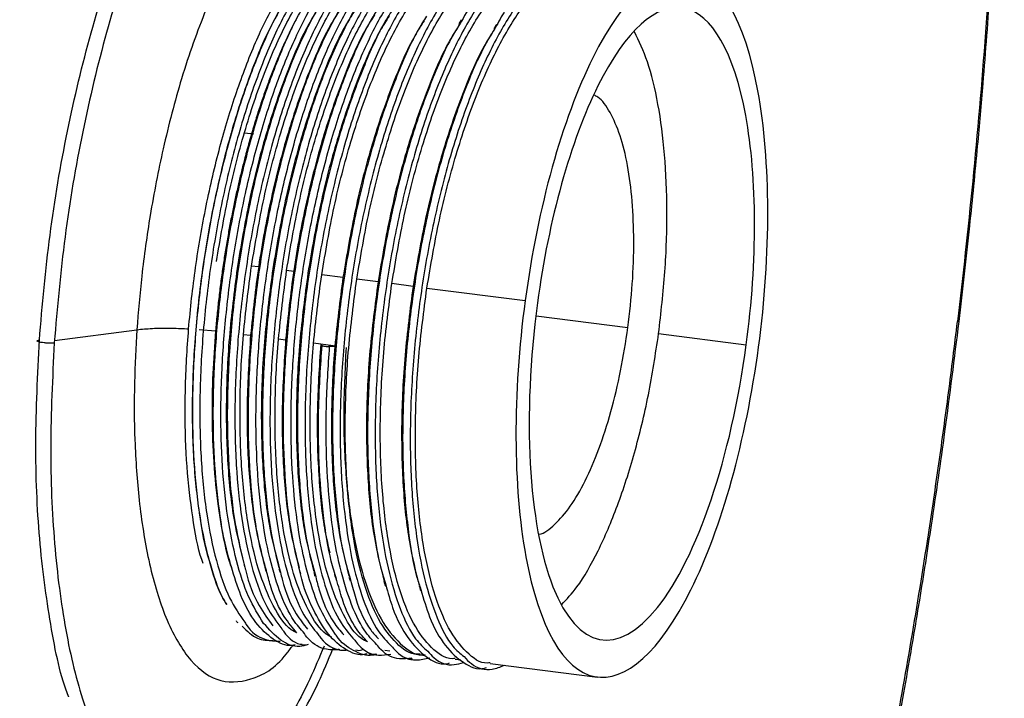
# Paper-space layout '_Dimétrica' of a CAD drawing. Header units: inches. Extents: x -0.9 to 4.41, y -5.21 to 4.06.
# Tile 5 of 7: x 2.34 to 4.41, y -1.48 to -0.05. Entities that reach past the tile are written whole.
import ezdxf

# ---------------------------------------------------------------- set-up
doc = ezdxf.new("R2010")
doc.units = ezdxf.units.IN
doc.header["$MEASUREMENT"] = 0

psp = doc.layouts.new('_Dimétrica')

# ---------------------------------------------------------------- linework, layer by layer
at = {"color": 7, "linetype": 'Continuous', "lineweight": 25}
for p, q in [((2.8323, -0.2939), (2.8124, -0.2914)), ((2.8423, -0.5727), (2.8274, -0.5708)), ((2.916, -0.582), (2.9011, -0.5801)), ((3.0195, -0.595), (2.9748, -0.5894)), ((3.0932, -0.6043), (3.0484, -0.5987)), ((3.1668, -0.6136), (3.1221, -0.6079)), ((3.1957, -0.6172), (3.4022, -0.6432)), ((3.4252, -0.6758), (3.6179, -0.7)), ((4.3131, -0.6876), (4.31, -0.6876)), ((2.4136, -0.7274), (2.5867, -0.7046)), ((2.7176, -0.7042), (2.7519, -0.7072)), ((2.8106, -0.7145), (2.8255, -0.7164)), ((3.6824, -0.7129), (3.8665, -0.7361)), ((2.8843, -0.7238), (2.8991, -0.7257)), ((2.9728, -0.735), (2.9579, -0.7331)), ((2.9755, -0.7376), (2.9728, -0.7347)), ((3.0042, -0.7392), (2.9728, -0.7347)), ((2.9891, -0.737), (3.0027, -0.7387)), ((2.9915, -0.7399), (3.0042, -0.7392)), ((2.9269, -1.365), (2.9335, -1.3654)), ((3.1076, -1.3782), (3.1181, -1.3795)), ((3.1813, -1.3875), (3.1921, -1.3889)), ((3.2549, -1.3968), (3.267, -1.3983)), ((3.3286, -1.4061), (3.5538, -1.4344))]:
    psp.add_line(p, q, dxfattribs=at)
for points, knots in [([(3.1385, 4.054), (3.1283, 4.053), (3.091, 4.0495), (3.026, 4.032), (2.9437, 4.0016), (2.8611, 3.9595), (2.7783, 3.9069), (2.6958, 3.8436), (2.6136, 3.77), (2.5319, 3.6862), (2.4508, 3.5926), (2.3707, 3.4894), (2.2914, 3.3767), (2.2132, 3.2549), (2.1363, 3.1243), (2.0607, 2.9851), (1.9867, 2.8376), (1.9144, 2.6823), (1.8439, 2.5195), (1.7754, 2.3495), (1.7091, 2.1729), (1.6451, 1.99), (1.5835, 1.8014), (1.5246, 1.6076), (1.4685, 1.4092), (1.4153, 1.2068), (1.3653, 1.0014), (1.3185, 0.794), (1.2755, 0.5867), (1.2367, 0.3839), (1.2038, 0.1962), (1.1773, 0.0319), (1.1587, -0.0904), (1.1493, -0.1585), (1.1461, -0.1814)], [0, 0, 0, 0, 0.0123, 0.045074, 0.078142, 0.111473, 0.144999, 0.178649, 0.212371, 0.246126, 0.279884, 0.313639, 0.347386, 0.381122, 0.414848, 0.448561, 0.482261, 0.515946, 0.549614, 0.583262, 0.616885, 0.650479, 0.684033, 0.717536, 0.750968, 0.7843, 0.817483, 0.85043, 0.882967, 0.914695, 0.944438, 0.969137, 0.989641, 1, 1, 1, 1]), ([(3.3035, 4.0504), (3.2938, 4.0525), (3.2418, 4.0638), (3.1437, 4.0526), (3.0103, 4.0156), (2.8756, 3.945), (2.7412, 3.8457), (2.6085, 3.7186), (2.4787, 3.5666), (2.3529, 3.3924), (2.232, 3.1989), (2.1168, 2.9892), (2.0078, 2.7665), (1.9056, 2.5336), (1.7954, 2.2558), (1.681, 1.9309), (1.5672, 1.5596), (1.4686, 1.1916), (1.3843, 0.8321), (1.3132, 0.4847), (1.2542, 0.1521), (1.2054, -0.1641), (1.1795, -0.3695), (1.167, -0.469)], [0, 0, 0, 0, 0.0119386, 0.0643253, 0.1165311, 0.1683787, 0.2196981, 0.2703298, 0.3201273, 0.3689593, 0.4167112, 0.4632857, 0.508603, 0.5526008, 0.595233, 0.6565442, 0.7146727, 0.769631, 0.8214786, 0.8703106, 0.916248, 0.9594284, 1, 1, 1, 1]), ([(1.1485, -0.4667), (1.1611, -0.3672), (1.1869, -0.1617), (1.2358, 0.1544), (1.2948, 0.4871), (1.3659, 0.8344), (1.4501, 1.1939), (1.5488, 1.5619), (1.6626, 1.9333), (1.7769, 2.2581), (1.8872, 2.5359), (1.9894, 2.7688), (2.0984, 2.9915), (2.2136, 3.2012), (2.3345, 3.3947), (2.4603, 3.5689), (2.5901, 3.721), (2.7228, 3.8478), (2.8572, 3.9479), (2.9917, 4.0158), (3.0903, 4.0504), (3.1426, 4.0524), (3.1514, 4.0527)], [0, 0, 0, 0, 0.042875, 0.088506, 0.137051, 0.188655, 0.243445, 0.301523, 0.362951, 0.427743, 0.472795, 0.51929, 0.56718, 0.616398, 0.66686, 0.718464, 0.771088, 0.824594, 0.878827, 0.933617, 0.988786, 1, 1, 1, 1]), ([(4.3134, -0.6877), (4.3211, -0.6206), (4.3353, -0.4975), (4.3516, -0.3307), (4.3633, -0.1973), (4.372, -0.0866), (4.3792, 0.0142), (4.3857, 0.1157), (4.3914, 0.2179), (4.3973, 0.3409), (4.4027, 0.4846), (4.4068, 0.651), (4.4086, 0.82), (4.408, 0.9829), (4.4045, 1.1809), (4.3954, 1.4246), (4.376, 1.7152), (4.3471, 2.0044), (4.3098, 2.2775), (4.2709, 2.4971), (4.2335, 2.6733), (4.1997, 2.814), (4.1633, 2.9467), (4.1281, 3.0601), (4.0954, 3.1559), (4.0609, 3.2483), (4.0198, 3.3478), (3.9721, 3.4503), (3.9124, 3.5629), (3.8431, 3.6739), (3.7651, 3.7761), (3.7003, 3.8454), (3.6484, 3.8925), (3.6055, 3.927), (3.5532, 3.9634), (3.4862, 4.0008), (3.4092, 4.033), (3.3534, 4.0433), (3.3266, 4.0482)], [0, 0, 0, 0, 0.028383, 0.052135, 0.070692, 0.084993, 0.099222, 0.113695, 0.128385, 0.143116, 0.166686, 0.19066, 0.215834, 0.241367, 0.263501, 0.305599, 0.354036, 0.402359, 0.449819, 0.497102, 0.524151, 0.552705, 0.582632, 0.608777, 0.628746, 0.649668, 0.676164, 0.705365, 0.734049, 0.776244, 0.81482, 0.84989, 0.867415, 0.885112, 0.906708, 0.934528, 0.968612, 1, 1, 1, 1]), ([(1.2419, -0.4773), (1.2647, -0.2868), (1.2928, -0.0845), (1.3456, 0.2354), (1.365, 0.3447), (1.4076, 0.5683), (1.4309, 0.6826), (1.4818, 0.9152), (1.5094, 1.0335), (1.5694, 1.273), (1.6017, 1.3941), (1.6715, 1.6377), (1.7088, 1.7601), (1.7889, 2.004), (1.8315, 2.1256), (1.922, 2.3653), (1.9699, 2.4834), (2.0708, 2.7133), (2.1238, 2.8251), (2.2345, 3.039), (2.2922, 3.1411), (2.4116, 3.3322), (2.4733, 3.4212), (2.5996, 3.5827), (2.6643, 3.6552), (2.7953, 3.7807), (2.8617, 3.8337), (2.9948, 3.9177), (3.0614, 3.9487), (3.1934, 3.9873), (3.2588, 3.9949), (3.3866, 3.9861), (3.4491, 3.9698), (3.5698, 3.9139), (3.628, 3.8743), (3.7389, 3.7736), (3.7917, 3.7124), (3.8909, 3.5712), (3.9373, 3.4911), (4.0233, 3.315), (4.0628, 3.2191), (4.1349, 3.0148), (4.1675, 2.9065), (4.2256, 2.6811), (4.2513, 2.5639), (4.296, 2.324), (4.3151, 2.2013), (4.3473, 1.9532), (4.3604, 1.8278), (4.3813, 1.5769), (4.389, 1.4515), (4.3998, 1.2024), (4.4029, 1.0788), (4.4051, 0.835), (4.4042, 0.7149), (4.3992, 0.4792), (4.395, 0.3636), (4.3839, 0.1378), (4.3769, 0.0276), (4.353, -0.2942), (4.3327, -0.4971), (4.31, -0.6876)], [0, 0, 0, 0, 0.0625, 0.0625, 0.09375, 0.09375, 0.125, 0.125, 0.15625, 0.15625, 0.1875, 0.1875, 0.21875, 0.21875, 0.25, 0.25, 0.28125, 0.28125, 0.3125, 0.3125, 0.34375, 0.34375, 0.375, 0.375, 0.40625, 0.40625, 0.4375, 0.4375, 0.46875, 0.46875, 0.5, 0.5, 0.53125, 0.53125, 0.5625, 0.5625, 0.59375, 0.59375, 0.625, 0.625, 0.65625, 0.65625, 0.6875, 0.6875, 0.71875, 0.71875, 0.75, 0.75, 0.78125, 0.78125, 0.8125, 0.8125, 0.84375, 0.84375, 0.875, 0.875, 0.90625, 0.90625, 0.9375, 0.9375, 1, 1, 1, 1]), ([(3.1897, 0.125), (3.1882, 0.1373), (3.1792, 0.211), (3.1485, 0.3191), (3.0984, 0.4401), (3.0361, 0.5193), (2.9654, 0.5566), (2.8887, 0.5498), (2.8091, 0.4994), (2.7295, 0.4072), (2.653, 0.2769), (2.5827, 0.1133), (2.5211, -0.0772), (2.4709, -0.2872), (2.4327, -0.5091), (2.4196, -0.6581), (2.4131, -0.7325)], [0, 0, 0, 0, 0.015281, 0.091029, 0.166776, 0.242524, 0.318271, 0.394019, 0.469767, 0.545514, 0.621262, 0.69701, 0.772757, 0.848505, 0.924252, 1, 1, 1, 1]), ([(2.3818, -0.7266), (2.3882, -0.6529), (2.4012, -0.5055), (2.439, -0.2857), (2.4887, -0.078), (2.5497, 0.1116), (2.6195, 0.2698), (2.67, 0.366), (2.6966, 0.3967), (2.6971, 0.3973)], [0, 0, 0, 0, 0.166115, 0.33223, 0.498345, 0.66446, 0.830575, 0.99669, 1, 1, 1, 1]), ([(3.1064, 0.1387), (3.096, 0.1601), (3.0692, 0.2152), (3.0126, 0.2548), (2.9417, 0.2553), (2.8667, 0.2023), (2.795, 0.1047), (2.732, -0.0245), (2.6807, -0.1698), (2.6418, -0.3177), (2.6145, -0.4585), (2.5963, -0.587), (2.5897, -0.6671), (2.5867, -0.7046)], [0, 0, 0, 0, 0.0693966, 0.1782903, 0.2905354, 0.4027805, 0.5116743, 0.6144281, 0.7091625, 0.7949599, 0.8716994, 0.9398037, 1, 1, 1, 1]), ([(2.7756, -1.2821), (2.7719, -1.2762), (2.7575, -1.253), (2.7382, -1.1923), (2.7186, -1.1024), (2.7068, -0.9963), (2.7027, -0.8789), (2.7066, -0.7538), (2.7183, -0.6244), (2.7377, -0.4942), (2.7644, -0.3675), (2.7972, -0.2481), (2.8355, -0.1392), (2.8785, -0.0436), (2.9245, 0.034), (2.9661, 0.0881), (2.992, 0.107), (3.002, 0.1143)], [0, 0, 0, 0, 0.024379, 0.096154, 0.167117, 0.239069, 0.311267, 0.382643, 0.453866, 0.526023, 0.598058, 0.66907, 0.740726, 0.812962, 0.884709, 0.955681, 1, 1, 1, 1]), ([(3.0234, 0.1171), (3.0079, 0.105), (2.9751, 0.0794), (2.9256, 0.0111), (2.8774, -0.0783), (2.8334, -0.186), (2.7948, -0.308), (2.7631, -0.4404), (2.7393, -0.5783), (2.7239, -0.7173), (2.7175, -0.853), (2.7203, -0.98), (2.7321, -1.0947), (2.7524, -1.1926), (2.7793, -1.2708), (2.8024, -1.3037), (2.8134, -1.3194)], [0, 0, 0, 0, 0.06516, 0.137953, 0.210432, 0.282001, 0.354562, 0.42732, 0.499085, 0.571204, 0.644032, 0.716331, 0.787969, 0.860652, 0.933319, 1, 1, 1, 1]), ([(2.7538, -0.5615), (2.7619, -0.5135), (2.7783, -0.4169), (2.814, -0.28), (2.8563, -0.156), (2.9044, -0.0492), (2.9566, 0.0353), (3.0086, 0.0948), (3.042, 0.1118), (3.0575, 0.1197)], [0, 0, 0, 0, 0.144995, 0.291679, 0.437224, 0.581725, 0.728296, 0.874293, 1, 1, 1, 1]), ([(2.8528, -1.3216), (2.8419, -1.3042), (2.8201, -1.2695), (2.795, -1.1926), (2.7763, -1.1004), (2.7651, -0.9934), (2.7618, -0.875), (2.7665, -0.7493), (2.7789, -0.6198), (2.799, -0.4898), (2.8263, -0.3634), (2.8596, -0.2449), (2.8984, -0.1372), (2.9417, -0.0431), (2.988, 0.0331), (3.0319, 0.0877), (3.0599, 0.1068), (3.072, 0.115)], [0, 0, 0, 0, 0.068264, 0.136324, 0.203437, 0.271282, 0.339591, 0.40735, 0.474501, 0.542619, 0.610853, 0.678203, 0.745698, 0.81397, 0.88201, 0.949113, 1, 1, 1, 1]), ([(3.0938, 0.1062), (3.077, 0.0922), (3.043, 0.0636), (2.9927, -0.009), (2.9449, -0.101), (2.9016, -0.2108), (2.8638, -0.3345), (2.8331, -0.4679), (2.8104, -0.6062), (2.7962, -0.745), (2.791, -0.8798), (2.795, -1.0054), (2.8079, -1.1181), (2.8293, -1.2135), (2.8569, -1.2883), (2.88, -1.3186), (2.8909, -1.3329)], [0, 0, 0, 0, 0.069961, 0.142588, 0.214738, 0.28616, 0.358623, 0.431119, 0.502573, 0.574663, 0.647296, 0.71924, 0.790797, 0.863355, 0.935731, 1, 1, 1, 1]), ([(2.8274, -0.5708), (2.8356, -0.5228), (2.852, -0.4262), (2.8877, -0.2893), (2.93, -0.1652), (2.978, -0.0588), (3.0303, 0.0269), (3.0843, 0.0846), (3.1225, 0.1137), (3.1413, 0.1149), (3.143, 0.115)], [0, 0, 0, 0, 0.140453, 0.282542, 0.423528, 0.563502, 0.705482, 0.846906, 0.986639, 1, 1, 1, 1]), ([(2.9357, -1.3396), (2.9277, -1.3303), (2.9079, -1.3074), (2.8824, -1.2471), (2.8597, -1.1645), (2.8442, -1.0653), (2.8364, -0.9531), (2.8365, -0.8311), (2.8445, -0.7033), (2.8602, -0.5732), (2.8835, -0.4442), (2.9135, -0.3208), (2.9493, -0.2065), (2.9901, -0.1043), (3.0349, -0.0176), (3.0814, 0.0515), (3.1129, 0.0805), (3.1282, 0.0946)], [0, 0, 0, 0, 0.046789, 0.115593, 0.183757, 0.251462, 0.320132, 0.38883, 0.456585, 0.524683, 0.593478, 0.661952, 0.729537, 0.797987, 0.866787, 0.934918, 1, 1, 1, 1]), ([(3.1581, 0.0893), (3.1422, 0.0749), (3.1089, 0.0449), (3.0597, -0.0295), (3.0125, -0.1239), (2.9699, -0.2358), (2.933, -0.3611), (2.9032, -0.4954), (2.8817, -0.634), (2.8686, -0.7726), (2.8647, -0.9064), (2.8699, -1.0305), (2.884, -1.1412), (2.9064, -1.2341), (2.9344, -1.3049), (2.9573, -1.3325), (2.9677, -1.3451)], [0, 0, 0, 0, 0.0670188, 0.1401927, 0.2127209, 0.2847699, 0.3578473, 0.4307917, 0.5027101, 0.5754789, 0.6486298, 0.7209225, 0.7931763, 0.8663202, 0.9391153, 1, 1, 1, 1]), ([(2.9011, -0.5801), (2.9092, -0.5321), (2.9256, -0.4354), (2.9614, -0.2986), (3.0036, -0.1745), (3.0517, -0.0678), (3.1039, 0.0167), (3.1566, 0.0769), (3.1907, 0.0942), (3.2069, 0.1024)], [0, 0, 0, 0, 0.144185, 0.29005, 0.434782, 0.578477, 0.724229, 0.869411, 1, 1, 1, 1]), ([(3.0027, -1.3428), (2.9924, -1.3275), (2.9709, -1.2958), (2.9456, -1.223), (2.9258, -1.1331), (2.9136, -1.028), (2.9091, -0.911), (2.9126, -0.7861), (2.9239, -0.6569), (2.943, -0.5268), (2.9693, -0.3996), (3.0019, -0.2798), (3.0399, -0.1704), (3.0826, -0.0741), (3.1286, 0.0046), (3.1705, 0.0599), (3.1967, 0.0795), (3.2069, 0.0872)], [0, 0, 0, 0, 0.064249, 0.133265, 0.201306, 0.269863, 0.339034, 0.407794, 0.475743, 0.544625, 0.61377, 0.682158, 0.75033, 0.819418, 0.888417, 0.956438, 1, 1, 1, 1]), ([(2.9748, -0.5894), (2.9829, -0.5413), (2.9993, -0.4447), (3.035, -0.3079), (3.0773, -0.1838), (3.1253, -0.0772), (3.1776, 0.008), (3.2317, 0.0675), (3.2839, 0.1011), (3.3161, 0.1003), (3.3313, 0.0999)], [0, 0, 0, 0, 0.126406, 0.254284, 0.38117, 0.507145, 0.634925, 0.762205, 0.887964, 1, 1, 1, 1]), ([(3.0484, -0.5987), (3.0566, -0.5506), (3.0729, -0.454), (3.1087, -0.3171), (3.1509, -0.1931), (3.199, -0.0865), (3.2512, -0.0013), (3.3054, 0.0582), (3.3575, 0.0918), (3.3898, 0.091), (3.405, 0.0906)], [0, 0, 0, 0, 0.126406, 0.254284, 0.38117, 0.507145, 0.634925, 0.762205, 0.887964, 1, 1, 1, 1]), ([(3.4588, 0.0952), (3.4552, 0.0964), (3.4358, 0.1029), (3.3977, 0.0896), (3.3464, 0.0534), (3.3024, 0.0037), (3.2772, -0.0407), (3.2683, -0.0564)], [0, 0, 0, 0, 0.061197, 0.32639, 0.588614, 0.854618, 1, 1, 1, 1]), ([(3.5281, 0.0861), (3.5237, 0.0873), (3.5035, 0.0927), (3.4646, 0.0769), (3.4132, 0.0372), (3.3715, -0.0118), (3.3487, -0.0534), (3.342, -0.0655)], [0, 0, 0, 0, 0.074566, 0.345785, 0.614801, 0.887723, 1, 1, 1, 1]), ([(3.2268, 0.0764), (3.2103, 0.0604), (3.1764, 0.0278), (3.1269, -0.0503), (3.0802, -0.1472), (3.0382, -0.2611), (3.0022, -0.3879), (2.9735, -0.523), (2.9531, -0.6619), (2.9412, -0.8001), (2.9385, -0.9329), (2.945, -1.0554), (2.9601, -1.164), (2.9837, -1.2543), (3.0118, -1.3211), (3.0343, -1.3459), (3.0442, -1.3568)], [0, 0, 0, 0, 0.0700317, 0.1433105, 0.2157788, 0.2880952, 0.3613464, 0.434298, 0.5063205, 0.5793307, 0.6525574, 0.7247923, 0.7973523, 0.8706412, 0.943415, 1, 1, 1, 1]), ([(3.2955, 0.0633), (3.2783, 0.0456), (3.2438, 0.0103), (3.1941, -0.0714), (3.148, -0.1708), (3.1067, -0.2866), (3.0716, -0.4148), (3.044, -0.5507), (3.0246, -0.6897), (3.014, -0.8275), (3.0125, -0.9592), (3.0202, -1.08), (3.0364, -1.1865), (3.061, -1.2741), (3.0894, -1.3371), (3.1116, -1.3593), (3.1209, -1.3687)], [0, 0, 0, 0, 0.0729057, 0.1462415, 0.2186164, 0.2912147, 0.3645921, 0.4375034, 0.5096578, 0.5828625, 0.6561172, 0.7283207, 0.8011415, 0.8745276, 0.947233, 1, 1, 1, 1]), ([(3.1221, -0.6079), (3.1302, -0.5599), (3.1466, -0.4633), (3.1823, -0.3264), (3.2246, -0.2023), (3.2727, -0.0958), (3.3249, -0.0106), (3.379, 0.0489), (3.4312, 0.0825), (3.4634, 0.0817), (3.4786, 0.0814)], [0, 0, 0, 0, 0.126406, 0.254284, 0.38117, 0.507145, 0.634925, 0.762205, 0.887964, 1, 1, 1, 1]), ([(3.1957, -0.6172), (3.2039, -0.5692), (3.2202, -0.4726), (3.256, -0.3357), (3.2982, -0.2117), (3.3463, -0.1051), (3.3985, -0.0199), (3.4526, 0.0396), (3.5048, 0.0732), (3.5371, 0.0725), (3.5523, 0.0721)], [0, 0, 0, 0, 0.1263919, 0.2542556, 0.3811277, 0.5070884, 0.6348532, 0.7621199, 0.8878641, 1, 1, 1, 1]), ([(3.3624, 0.0478), (3.3452, 0.0291), (3.3107, -0.0085), (3.2613, -0.093), (3.2158, -0.1946), (3.1753, -0.3123), (3.1411, -0.4419), (3.1145, -0.5785), (3.0964, -0.7176), (3.0869, -0.8548), (3.0866, -0.9853), (3.0955, -1.1044), (3.1129, -1.2087), (3.1385, -1.2935), (3.1671, -1.3527), (3.1888, -1.3725), (3.1975, -1.3804)], [0, 0, 0, 0, 0.073479, 0.147059, 0.219593, 0.292666, 0.366357, 0.439414, 0.511959, 0.585546, 0.659015, 0.731445, 0.804714, 0.878385, 0.951207, 1, 1, 1, 1]), ([(3.4592, 0.0551), (3.4492, 0.0481), (3.4219, 0.0288), (3.3776, -0.0294), (3.3287, -0.1144), (3.2837, -0.2189), (3.244, -0.3383), (3.2107, -0.4691), (3.1853, -0.6062), (3.1682, -0.7453), (3.16, -0.882), (3.1609, -1.0112), (3.171, -1.1285), (3.1895, -1.2306), (3.2161, -1.3124), (3.2446, -1.3678), (3.2658, -1.3851), (3.2737, -1.3916)], [0, 0, 0, 0, 0.040988, 0.111901, 0.182748, 0.252582, 0.323168, 0.39419, 0.464441, 0.534511, 0.605499, 0.676212, 0.746013, 0.816761, 0.887734, 0.957756, 1, 1, 1, 1]), ([(3.8923, -0.7413), (3.9187, -0.5447), (3.9182, -0.351), (3.8636, -0.0546), (3.8117, 0.0359), (3.6817, 0.0619), (3.6089, -0.0037), (3.4797, -0.2633), (3.4286, -0.4467), (3.4022, -0.6432)], [0, 0, 0, 0, 0.25, 0.25, 0.5, 0.5, 0.75, 0.75, 1, 1, 1, 1]), ([(2.7258, -1.1958), (2.7248, -1.1932), (2.7152, -1.1665), (2.703, -1.0987), (2.6907, -0.9944), (2.6868, -0.8765), (2.6906, -0.7515), (2.7024, -0.6221), (2.7218, -0.4919), (2.7485, -0.3652), (2.7813, -0.2457), (2.8197, -0.1375), (2.8552, -0.0557), (2.8784, -0.0178), (2.8861, -0.0052)], [0, 0, 0, 0, 0.0103002, 0.1036182, 0.198238, 0.2931805, 0.3870425, 0.4807029, 0.5755922, 0.6703201, 0.7637043, 0.857934, 0.9529274, 1, 1, 1, 1]), ([(2.9005, -0.0081), (2.8874, -0.031), (2.8584, -0.0821), (2.8176, -0.1841), (2.779, -0.3056), (2.7472, -0.4382), (2.7234, -0.576), (2.708, -0.715), (2.7016, -0.8506), (2.7042, -0.9782), (2.7166, -1.0911), (2.7292, -1.1645), (2.7396, -1.1932), (2.7407, -1.1961)], [0, 0, 0, 0, 0.080801, 0.180742, 0.282068, 0.38367, 0.483884, 0.584594, 0.686292, 0.787253, 0.88729, 0.988787, 1, 1, 1, 1]), ([(2.7851, -1.2028), (2.7834, -1.1978), (2.7731, -1.1683), (2.7607, -1.0971), (2.7491, -0.9915), (2.7459, -0.8727), (2.7505, -0.747), (2.763, -0.6175), (2.7831, -0.4875), (2.8104, -0.3612), (2.8438, -0.2424), (2.8826, -0.1356), (2.9171, -0.0576), (2.939, -0.0225), (2.9454, -0.0123)], [0, 0, 0, 0, 0.019226, 0.11251, 0.206813, 0.301759, 0.395942, 0.48928, 0.583961, 0.678804, 0.772418, 0.866233, 0.961129, 1, 1, 1, 1]), ([(2.9741, -0.0161), (2.959, -0.0436), (2.9279, -0.1002), (2.8858, -0.2088), (2.8479, -0.3321), (2.8172, -0.4656), (2.7945, -0.6039), (2.7803, -0.7426), (2.775, -0.8776), (2.7792, -1.0029), (2.7915, -1.1158), (2.8066, -1.1762), (2.8141, -1.2062)], [0, 0, 0, 0, 0.094476, 0.194444, 0.295869, 0.397341, 0.497354, 0.598257, 0.69992, 0.800618, 0.900776, 1, 1, 1, 1]), ([(2.8588, -1.2107), (2.8539, -1.1941), (2.8413, -1.151), (2.8284, -1.0627), (2.8204, -0.951), (2.8206, -0.8288), (2.8286, -0.7011), (2.8443, -0.5709), (2.8676, -0.4419), (2.8976, -0.3184), (2.9335, -0.2045), (2.9739, -0.1018), (3.004, -0.0467), (3.0189, -0.0193)], [0, 0, 0, 0, 0.0583904, 0.1518804, 0.2467025, 0.341565, 0.4351241, 0.5291571, 0.6241525, 0.7187044, 0.8120291, 0.9065477, 1, 1, 1, 1]), ([(3.8665, -0.7361), (3.8901, -0.5603), (3.8897, -0.3869), (3.8408, -0.1218), (3.7944, -0.0407), (3.6781, -0.0174), (3.6129, -0.0762), (3.4973, -0.3084), (3.4516, -0.4725), (3.428, -0.6484)], [0, 0, 0, 0, 0.25, 0.25, 0.5, 0.5, 0.75, 0.75, 1, 1, 1, 1]), ([(2.9691, -0.0272), (2.9626, -0.0375), (2.9387, -0.0748), (2.9012, -0.1625), (2.8588, -0.2854), (2.8231, -0.4226), (2.8067, -0.5192), (2.7985, -0.5672)], [0, 0, 0, 0, 0.086352, 0.313297, 0.541905, 0.772286, 1, 1, 1, 1]), ([(3.013, -0.0325), (3.0067, -0.0424), (2.9828, -0.0795), (2.9454, -0.1669), (2.9028, -0.2896), (2.8678, -0.4265), (2.8405, -0.571), (2.8304, -0.6681), (2.8255, -0.7164)], [0, 0, 0, 0, 0.067374, 0.255066, 0.440102, 0.626497, 0.814336, 1, 1, 1, 1]), ([(3.0443, -0.0306), (3.0283, -0.0608), (2.9965, -0.1209), (2.954, -0.2338), (2.9171, -0.3588), (2.8873, -0.4932), (2.8657, -0.6317), (2.8527, -0.7702), (2.8487, -0.9042), (2.8541, -1.0279), (2.8668, -1.1342), (2.8814, -1.189), (2.8881, -1.2142)], [0, 0, 0, 0, 0.101508, 0.202346, 0.304623, 0.406714, 0.50737, 0.609215, 0.711595, 0.812774, 0.913898, 1, 1, 1, 1]), ([(3.0428, -0.0364), (3.0362, -0.0467), (3.0124, -0.0841), (2.9748, -0.1718), (2.9324, -0.2947), (2.8967, -0.4319), (2.8803, -0.5284), (2.8722, -0.5765)], [0, 0, 0, 0, 0.086543, 0.31344, 0.542001, 0.772334, 1, 1, 1, 1]), ([(2.9303, -1.2169), (2.9234, -1.1885), (2.9095, -1.1312), (2.8977, -1.0256), (2.8931, -0.9088), (2.8967, -0.7838), (2.908, -0.6547), (2.9271, -0.5245), (2.9534, -0.3974), (2.986, -0.2774), (3.0241, -0.1686), (3.06, -0.0851), (3.0839, -0.0456), (3.0923, -0.0317)], [0, 0, 0, 0, 0.0931581, 0.1879862, 0.2836638, 0.3787735, 0.4727602, 0.5680372, 0.6636798, 0.7582738, 0.8525691, 0.9481314, 1, 1, 1, 1]), ([(3.1215, -0.0359), (3.1181, -0.041), (3.0981, -0.0711), (3.0645, -0.1462), (3.0223, -0.2585), (2.9863, -0.3857), (2.9576, -0.5207), (2.9372, -0.6596), (2.9253, -0.7978), (2.9225, -0.9307), (2.9292, -1.0527), (2.942, -1.1517), (2.9558, -1.2006), (2.9615, -1.2205)], [0, 0, 0, 0, 0.020468, 0.121276, 0.221872, 0.323769, 0.425248, 0.525436, 0.626997, 0.728859, 0.829342, 0.930277, 1, 1, 1, 1]), ([(2.9248, -0.0458), (2.9227, -0.0496), (2.9187, -0.0572), (2.9126, -0.0691), (2.9066, -0.0813), (2.9007, -0.0937), (2.8948, -0.1065), (2.8891, -0.1196), (2.8834, -0.1329), (2.8777, -0.1465), (2.8722, -0.1604), (2.8668, -0.1745), (2.8614, -0.1888), (2.8562, -0.2034), (2.851, -0.2181), (2.846, -0.2331), (2.841, -0.2482), (2.8362, -0.2635), (2.8315, -0.2791), (2.8268, -0.2948), (2.8223, -0.3109), (2.8178, -0.3271), (2.8127, -0.3463), (2.807, -0.3689), (2.8007, -0.3951), (2.7946, -0.4223), (2.7886, -0.4507), (2.7828, -0.48), (2.7773, -0.5102), (2.7721, -0.5414), (2.7672, -0.5734), (2.7626, -0.606), (2.7586, -0.6394), (2.7549, -0.6732), (2.7529, -0.6958), (2.7519, -0.7072)], [0, 0, 0, 0, 0.023829, 0.047686, 0.071564, 0.095456, 0.119357, 0.143259, 0.167154, 0.191037, 0.214901, 0.238738, 0.262543, 0.286308, 0.310027, 0.333693, 0.357301, 0.380861, 0.404498, 0.428233, 0.452061, 0.475973, 0.499965, 0.536102, 0.573341, 0.611662, 0.651045, 0.691461, 0.732879, 0.775262, 0.818568, 0.862749, 0.907754, 0.953525, 1, 1, 1, 1]), ([(3.086, -0.0428), (3.0799, -0.0523), (3.0563, -0.0892), (3.019, -0.1762), (2.9765, -0.2989), (2.9415, -0.4358), (2.9141, -0.5803), (2.9041, -0.6774), (2.8991, -0.7257)], [0, 0, 0, 0, 0.065394, 0.253484, 0.438914, 0.625704, 0.813942, 1, 1, 1, 1]), ([(3.1164, -0.0458), (3.1098, -0.0561), (3.086, -0.0934), (3.0485, -0.1811), (3.0061, -0.304), (2.9704, -0.4412), (2.954, -0.5377), (2.9459, -0.5857)], [0, 0, 0, 0, 0.086177, 0.313165, 0.541818, 0.772243, 1, 1, 1, 1]), ([(3.195, -0.0462), (3.1895, -0.0547), (3.1675, -0.089), (3.1322, -0.1695), (3.0908, -0.2841), (3.0557, -0.4126), (3.0281, -0.5484), (3.0087, -0.6875), (2.9981, -0.8252), (2.9965, -0.9571), (3.0044, -1.0772), (3.0174, -1.1703), (3.0307, -1.2145), (3.0355, -1.2305)], [0, 0, 0, 0, 0.033497, 0.133972, 0.234757, 0.336623, 0.437842, 0.538011, 0.639637, 0.741333, 0.84157, 0.942664, 1, 1, 1, 1]), ([(3.1898, -0.0555), (3.1833, -0.0656), (3.1596, -0.1028), (3.1221, -0.1904), (3.0797, -0.3132), (3.044, -0.4504), (3.0276, -0.547), (3.0195, -0.595)], [0, 0, 0, 0, 0.085226, 0.31245, 0.541341, 0.772006, 1, 1, 1, 1]), ([(3.2683, -0.0564), (3.2608, -0.0685), (3.2368, -0.1071), (3.2001, -0.1932), (3.1594, -0.3098), (3.1252, -0.4397), (3.0986, -0.5762), (3.0804, -0.7153), (3.071, -0.8525), (3.0706, -0.9832), (3.0798, -1.1015), (3.0928, -1.1888), (3.1055, -1.2284), (3.1094, -1.2405)], [0, 0, 0, 0, 0.046201, 0.146472, 0.247489, 0.34936, 0.450354, 0.550641, 0.652368, 0.753932, 0.854061, 0.955348, 1, 1, 1, 1]), ([(3.2679, -0.0538), (3.267, -0.0553), (3.2652, -0.0584), (3.2634, -0.0615), (3.2625, -0.0631)], [0, 0, 0, 0, 0.500002, 1, 1, 1, 1]), ([(3.2631, -0.0654), (3.2567, -0.0753), (3.2331, -0.1124), (3.1958, -0.1997), (3.1534, -0.3225), (3.1177, -0.4597), (3.1013, -0.5563), (3.0932, -0.6043)], [0, 0, 0, 0, 0.083647, 0.311263, 0.540549, 0.771612, 1, 1, 1, 1]), ([(3.342, -0.0655), (3.3323, -0.0817), (3.3063, -0.125), (3.268, -0.2172), (3.2281, -0.3358), (3.1949, -0.4668), (3.1694, -0.6039), (3.1523, -0.7431), (3.1441, -0.8797), (3.1449, -1.0092), (3.1553, -1.1254), (3.1683, -1.2071), (3.1802, -1.2423), (3.1831, -1.2506)], [0, 0, 0, 0, 0.059728, 0.159811, 0.260974, 0.362759, 0.463442, 0.563864, 0.665601, 0.766946, 0.866982, 0.968376, 1, 1, 1, 1]), ([(3.3367, -0.0747), (3.3304, -0.0846), (3.3067, -0.1216), (3.2695, -0.2089), (3.227, -0.3318), (3.1913, -0.469), (3.175, -0.5656), (3.1668, -0.6136)], [0, 0, 0, 0, 0.083596, 0.311225, 0.540524, 0.771599, 1, 1, 1, 1]), ([(3.3416, -0.0631), (3.3407, -0.0646), (3.3389, -0.0677), (3.337, -0.0708), (3.3361, -0.0724)], [0, 0, 0, 0, 0.500002, 1, 1, 1, 1]), ([(3.6824, -0.7129), (3.6874, -0.6694), (3.6974, -0.5822), (3.7012, -0.4544), (3.6964, -0.3349), (3.6824, -0.2287), (3.6611, -0.1399), (3.6412, -0.0986), (3.6317, -0.0789)], [0, 0, 0, 0, 0.169013, 0.338025, 0.507038, 0.67605, 0.845063, 1, 1, 1, 1]), ([(3.6179, -0.7), (3.6214, -0.6693), (3.6285, -0.6078), (3.6312, -0.5175), (3.6278, -0.4332), (3.618, -0.358), (3.6023, -0.2944), (3.581, -0.2466), (3.562, -0.2187), (3.5495, -0.213), (3.5468, -0.2118)], [0, 0, 0, 0, 0.137353, 0.274707, 0.41206, 0.549414, 0.686767, 0.82412, 0.961474, 1, 1, 1, 1]), ([(1.2419, -0.4773), (1.2403, -0.491), (1.237, -0.5182), (1.2323, -0.559), (1.2278, -0.5998), (1.2233, -0.6407), (1.219, -0.6815), (1.2148, -0.7223), (1.2107, -0.763), (1.2068, -0.8038), (1.2029, -0.8446), (1.1992, -0.8853), (1.1903, -0.9872), (1.1776, -1.1497), (1.164, -1.3718), (1.1543, -1.592), (1.1486, -1.8098), (1.1467, -2.0247), (1.1494, -2.3064), (1.1627, -2.6488), (1.1941, -3.0396), (1.2408, -3.4068), (1.3022, -3.7468), (1.3778, -4.0563), (1.4669, -4.3324), (1.5686, -4.5723), (1.682, -4.7739), (1.8058, -4.935), (1.939, -5.0543), (2.0803, -5.1304), (2.2283, -5.1628), (2.3815, -5.1511), (2.5386, -5.0954), (2.6979, -4.9962), (2.858, -4.8545), (3.0172, -4.6716), (3.1742, -4.4494), (3.3273, -4.1899), (3.4752, -3.8957), (3.6162, -3.5696), (3.7492, -3.2147), (3.8728, -2.8345), (3.9671, -2.4995), (4.0366, -2.2227), (4.0857, -2.0111), (4.1317, -1.7961), (4.1744, -1.5781), (4.2137, -1.3578), (4.2416, -1.1849), (4.2602, -1.061), (4.271, -0.9865), (4.2814, -0.9119), (4.2913, -0.8372), (4.3009, -0.7625), (4.3069, -0.7126), (4.31, -0.6876)], [0, 0, 0, 0, 0.002844, 0.005686, 0.008528, 0.011369, 0.01421, 0.01705, 0.019891, 0.022732, 0.025574, 0.028416, 0.03126, 0.046888, 0.062517, 0.078145, 0.093774, 0.109402, 0.125031, 0.156278, 0.187526, 0.218773, 0.25002, 0.281268, 0.312515, 0.343763, 0.37501, 0.406258, 0.437505, 0.468753, 0.5, 0.531248, 0.562495, 0.593743, 0.62499, 0.656237, 0.687485, 0.718732, 0.74998, 0.781227, 0.812475, 0.843722, 0.87497, 0.890598, 0.906227, 0.921855, 0.937483, 0.953112, 0.96874, 0.973953, 0.979162, 0.98437, 0.989578, 0.994788, 1, 1, 1, 1]), ([(2.7985, -0.5672), (2.7922, -0.6156), (2.7795, -0.7129), (2.7729, -0.8557), (2.7761, -0.9884), (2.7885, -1.1055), (2.804, -1.1664), (2.8115, -1.1958)], [0, 0, 0, 0, 0.202422, 0.407202, 0.610392, 0.812124, 1, 1, 1, 1]), ([(2.9228, -1.3415), (2.9188, -1.3396), (2.9002, -1.3307), (2.8721, -1.287), (2.8407, -1.2117), (2.8182, -1.1112), (2.8049, -0.9924), (2.8018, -0.8592), (2.8084, -0.7165), (2.8211, -0.6192), (2.8274, -0.5708)], [0, 0, 0, 0, 0.0376381, 0.1739325, 0.3118844, 0.4503681, 0.5868933, 0.7244198, 0.8630122, 1, 1, 1, 1]), ([(2.8722, -0.5765), (2.8659, -0.6248), (2.8532, -0.7222), (2.8465, -0.865), (2.8498, -0.9977), (2.8621, -1.1147), (2.8776, -1.1755), (2.8851, -1.2048)], [0, 0, 0, 0, 0.202526, 0.407411, 0.610706, 0.812543, 1, 1, 1, 1]), ([(2.9958, -1.3504), (2.992, -1.3486), (2.9737, -1.3398), (2.9457, -1.2963), (2.9143, -1.221), (2.8919, -1.1204), (2.8785, -1.0017), (2.8755, -0.8685), (2.882, -0.7258), (2.8948, -0.6285), (2.9011, -0.5801)], [0, 0, 0, 0, 0.035752, 0.172314, 0.310536, 0.449291, 0.586084, 0.72388, 0.862744, 1, 1, 1, 1]), ([(2.9459, -0.5857), (2.9395, -0.6341), (2.9268, -0.7314), (2.9202, -0.8743), (2.9234, -1.007), (2.9356, -1.1232), (2.951, -1.1834), (2.9582, -1.212)], [0, 0, 0, 0, 0.203392, 0.409153, 0.613317, 0.816016, 1, 1, 1, 1]), ([(3.0713, -1.3607), (3.0669, -1.3586), (3.0479, -1.3497), (3.0194, -1.3057), (2.988, -1.2302), (2.9655, -1.1297), (2.9522, -1.011), (2.9491, -0.8778), (2.9557, -0.7351), (2.9684, -0.6378), (2.9748, -0.5894)], [0, 0, 0, 0, 0.041262, 0.177043, 0.314475, 0.452438, 0.588449, 0.725457, 0.863528, 1, 1, 1, 1]), ([(3.0195, -0.595), (3.0132, -0.6434), (3.0005, -0.7407), (2.9938, -0.8835), (2.9971, -1.0163), (3.0094, -1.1328), (3.0247, -1.1933), (3.0321, -1.2222)], [0, 0, 0, 0, 0.202997, 0.408358, 0.612125, 0.814431, 1, 1, 1, 1]), ([(3.1814, -1.3859), (3.1795, -1.3862), (3.1616, -1.3886), (3.1313, -1.3659), (3.0928, -1.3167), (3.0617, -1.239), (3.0391, -1.1391), (3.0259, -1.0202), (3.0228, -0.8871), (3.0294, -0.7444), (3.0421, -0.647), (3.0484, -0.5987)], [0, 0, 0, 0, 0.0150768, 0.1388087, 0.2607749, 0.3842242, 0.5081494, 0.6303221, 0.7533908, 0.8774134, 1, 1, 1, 1]), ([(3.0932, -0.6043), (3.0868, -0.6527), (3.0741, -0.75), (3.0675, -0.8928), (3.0707, -1.0256), (3.0831, -1.1425), (3.0986, -1.2033), (3.106, -1.2326)], [0, 0, 0, 0, 0.202533, 0.407425, 0.610727, 0.81257, 1, 1, 1, 1]), ([(3.2551, -1.3952), (3.2531, -1.3955), (3.2353, -1.3979), (3.205, -1.3752), (3.1664, -1.326), (3.1354, -1.2483), (3.1128, -1.1484), (3.0995, -1.0295), (3.0964, -0.8964), (3.103, -0.7537), (3.1157, -0.6563), (3.1221, -0.6079)], [0, 0, 0, 0, 0.015077, 0.138809, 0.260775, 0.384224, 0.508149, 0.630322, 0.753391, 0.877413, 1, 1, 1, 1]), ([(3.1668, -0.6136), (3.1605, -0.662), (3.1478, -0.7593), (3.1412, -0.9021), (3.1444, -1.0348), (3.1567, -1.1519), (3.1723, -1.2128), (3.1797, -1.2422)], [0, 0, 0, 0, 0.202413, 0.407183, 0.610365, 0.812088, 1, 1, 1, 1]), ([(3.3287, -1.4045), (3.3268, -1.4048), (3.3089, -1.4072), (3.2786, -1.3844), (3.2401, -1.3353), (3.209, -1.2576), (3.1865, -1.1577), (3.1732, -1.0388), (3.1701, -0.9056), (3.1767, -0.7629), (3.1894, -0.6656), (3.1957, -0.6172)], [0, 0, 0, 0, 0.0150768, 0.1388087, 0.2607749, 0.3842242, 0.5081494, 0.6303221, 0.7533908, 0.8774134, 1, 1, 1, 1]), ([(3.4022, -0.6432), (3.3758, -0.8398), (3.3764, -1.0335), (3.431, -1.3299), (3.4828, -1.4205), (3.6128, -1.4465), (3.6856, -1.3808), (3.8148, -1.1212), (3.866, -0.9379), (3.8923, -0.7413)], [0, 0, 0, 0, 0.25, 0.25, 0.5, 0.5, 0.75, 0.75, 1, 1, 1, 1]), ([(3.428, -0.6484), (3.3962, -0.8853), (3.4086, -1.1126), (3.5125, -1.3767), (3.5961, -1.3934), (3.7636, -1.1837), (3.8348, -0.973), (3.8665, -0.7361)], [0, 0, 0, 0, 0.333333, 0.333333, 0.666667, 0.666667, 1, 1, 1, 1]), ([(2.1514, -5.2049), (2.1763, -5.2069), (2.2273, -5.2109), (2.3021, -5.2028), (2.3711, -5.1879), (2.4396, -5.1659), (2.5049, -5.1378), (2.5665, -5.1046), (2.6193, -5.0717), (2.6738, -5.0336), (2.7377, -4.983), (2.8089, -4.9188), (2.8869, -4.8395), (2.9661, -4.7487), (3.0398, -4.6544), (3.105, -4.5635), (3.1706, -4.4656), (3.2433, -4.348), (3.3207, -4.2117), (3.3951, -4.0696), (3.473, -3.9092), (3.5556, -3.7248), (3.6432, -3.5106), (3.7281, -3.2834), (3.8084, -3.048), (3.8808, -2.8162), (3.9437, -2.597), (3.9995, -2.3873), (4.05, -2.1827), (4.0967, -1.9779), (4.1324, -1.8087), (4.1591, -1.674), (4.1779, -1.5756), (4.1952, -1.4807), (4.2128, -1.3804), (4.2332, -1.2591), (4.2577, -1.1026), (4.286, -0.9074), (4.3038, -0.7646), (4.3134, -0.6877)], [0, 0, 0, 0, 0.027859, 0.056984, 0.082196, 0.103499, 0.132374, 0.154514, 0.171382, 0.190845, 0.215272, 0.242683, 0.270746, 0.303274, 0.332904, 0.355516, 0.378889, 0.409719, 0.441938, 0.472307, 0.501381, 0.540071, 0.578974, 0.618507, 0.658204, 0.695914, 0.729325, 0.759795, 0.790739, 0.819993, 0.848921, 0.86334, 0.877255, 0.89054, 0.903245, 0.919291, 0.941159, 0.968289, 1, 1, 1, 1]), ([(2.5867, -0.7046), (2.597, -0.7036), (2.618, -0.7015), (2.6567, -0.7009), (2.684, -0.7022), (2.6957, -0.7028)], [0, 0, 0, 0, 0.351455, 0.7206, 1, 1, 1, 1]), ([(3.4303, -1.1344), (3.4308, -1.1343), (3.4417, -1.1334), (3.4645, -1.115), (3.4971, -1.0785), (3.5286, -1.0242), (3.5576, -0.9568), (3.5828, -0.8781), (3.6038, -0.7916), (3.6132, -0.7306), (3.6179, -0.7)], [0, 0, 0, 0, 0.006233, 0.1482, 0.290167, 0.432133, 0.5741, 0.716067, 0.858033, 1, 1, 1, 1]), ([(2.5867, -0.7046), (2.5846, -0.7418), (2.5803, -0.8211), (2.5814, -0.9425), (2.5904, -1.07), (2.6106, -1.1963), (2.6442, -1.3106), (2.6924, -1.3989), (2.7542, -1.4486), (2.8253, -1.4446), (2.8808, -1.4147), (2.9098, -1.3738), (2.9142, -1.3676)], [0, 0, 0, 0, 0.0714965, 0.1523855, 0.2435306, 0.345434, 0.4579521, 0.5799951, 0.7093306, 0.8426465, 0.9759624, 1, 1, 1, 1]), ([(2.7519, -0.7072), (2.7497, -0.7373), (2.7453, -0.7995), (2.7439, -0.8923), (2.7472, -0.9867), (2.7559, -1.0729), (2.7678, -1.1427), (2.7776, -1.1782), (2.7817, -1.1932)], [0, 0, 0, 0, 0.15977, 0.330556, 0.511123, 0.707887, 0.876874, 1, 1, 1, 1]), ([(2.8255, -0.7164), (2.8224, -0.764), (2.8162, -0.8597), (2.8199, -0.9926), (2.832, -1.1101), (2.8475, -1.171), (2.8549, -1.2002)], [0, 0, 0, 0, 0.254201, 0.51136, 0.766524, 1, 1, 1, 1]), ([(3.4787, -1.2824), (3.4895, -1.2708), (3.5158, -1.2427), (3.5558, -1.1717), (3.5969, -1.0767), (3.6326, -0.9652), (3.6625, -0.8427), (3.6758, -0.7562), (3.6824, -0.7129)], [0, 0, 0, 0, 0.122791, 0.298232, 0.473674, 0.649116, 0.824558, 1, 1, 1, 1]), ([(2.4436, -1.4759), (2.4435, -1.4757), (2.4266, -1.4364), (2.4043, -1.3257), (2.38, -1.1479), (2.3713, -0.9444), (2.3783, -0.7992), (2.3818, -0.7266)], [0, 0, 0, 0, 0.0016262, 0.2512197, 0.5008131, 0.7504066, 1, 1, 1, 1]), ([(2.4131, -0.7325), (2.4117, -0.7327), (2.4098, -0.7329), (2.4053, -0.7331), (2.4026, -0.7331), (2.3971, -0.7328), (2.3943, -0.7326), (2.3893, -0.732), (2.387, -0.7317), (2.3834, -0.731), (2.3816, -0.7306), (2.3789, -0.7297), (2.3779, -0.7292), (2.3772, -0.7283), (2.3775, -0.7278), (2.379, -0.7271), (2.3803, -0.7268), (2.3818, -0.7266)], [0, 0, 0, 0, 0.125, 0.125, 0.25, 0.25, 0.375, 0.375, 0.5, 0.5, 0.625, 0.625, 0.75, 0.75, 0.875, 0.875, 1, 1, 1, 1]), ([(2.4131, -0.7325), (2.4095, -0.8059), (2.4024, -0.9527), (2.4115, -1.1573), (2.4349, -1.3403), (2.473, -1.4943), (2.5241, -1.6135), (2.5862, -1.6932), (2.6569, -1.7305), (2.7336, -1.7236), (2.8133, -1.6736), (2.8926, -1.58), (2.9555, -1.4787), (2.9883, -1.3993), (2.9982, -1.3755)], [0, 0, 0, 0, 0.087499, 0.174999, 0.262498, 0.349998, 0.437497, 0.524997, 0.612496, 0.699996, 0.787495, 0.874995, 0.962494, 1, 1, 1, 1]), ([(2.8991, -0.7257), (2.896, -0.7733), (2.8898, -0.869), (2.8936, -1.0019), (2.9054, -1.1173), (2.9204, -1.1766), (2.9274, -1.2041)], [0, 0, 0, 0, 0.257752, 0.518504, 0.777232, 1, 1, 1, 1]), ([(2.9728, -0.735), (2.9697, -0.7826), (2.9634, -0.8784), (2.9674, -1.0108), (2.9769, -1.1115), (2.9884, -1.1586), (2.992, -1.1735)], [0, 0, 0, 0, 0.287574, 0.578495, 0.867158, 1, 1, 1, 1]), ([(3.0061, -1.2288), (3.0022, -1.2165), (2.9903, -1.1783), (2.9775, -1.0961), (2.9684, -0.9863), (2.967, -0.8653), (2.9727, -0.78), (2.9755, -0.7376)], [0, 0, 0, 0, 0.106259, 0.3277259, 0.5523509, 0.7775502, 1, 1, 1, 1]), ([(2.9755, -0.7376), (2.9757, -0.7377), (2.9759, -0.7379), (2.9766, -0.7382), (2.9783, -0.7388), (2.9816, -0.7394), (2.9861, -0.7399), (2.9894, -0.74), (2.9908, -0.7399), (2.9915, -0.7399)], [0, 0, 0, 0, 0.084242, 0.167171, 0.251413, 0.500201, 0.748989, 0.874495, 1, 1, 1, 1]), ([(3.0902, -1.3662), (3.0813, -1.3569), (3.0603, -1.335), (3.0335, -1.2761), (3.0099, -1.1959), (2.9933, -1.0989), (2.9844, -0.9884), (2.983, -0.8676), (2.9886, -0.7823), (2.9915, -0.7399)], [0, 0, 0, 0, 0.110313, 0.259632, 0.407877, 0.554604, 0.703423, 0.852622, 1, 1, 1, 1]), ([(3.0259, -0.7417), (3.0236, -0.7895), (3.019, -0.8853), (3.0249, -1.0187), (3.0402, -1.1382), (3.0651, -1.2384), (3.0983, -1.3168), (3.139, -1.3666), (3.1712, -1.3897), (3.19, -1.3875), (3.1923, -1.3872)], [0, 0, 0, 0, 0.1401922, 0.2803843, 0.4205765, 0.5607686, 0.7009608, 0.8411529, 0.9813451, 1, 1, 1, 1]), ([(2.7407, -1.1961), (2.7482, -1.2218), (2.7582, -1.256), (2.7722, -1.277), (2.7756, -1.2821)], [0, 0, 0, 0, 0.753949, 1, 1, 1, 1]), ([(2.7812, -1.1924), (2.7817, -1.1944), (2.7829, -1.1984), (2.784, -1.2023), (2.7846, -1.2043)], [0, 0, 0, 0, 0.499997, 1, 1, 1, 1]), ([(2.8115, -1.1977), (2.8118, -1.1989), (2.8126, -1.2018), (2.8135, -1.2047), (2.814, -1.2064)], [0, 0, 0, 0, 0.404206, 1, 1, 1, 1]), ([(2.9189, -1.3666), (2.9169, -1.3671), (2.9006, -1.371), (2.8723, -1.3569), (2.8358, -1.3229), (2.806, -1.2713), (2.7915, -1.2238), (2.7851, -1.2028)], [0, 0, 0, 0, 0.0366211, 0.2888869, 0.5414295, 0.7969865, 1, 1, 1, 1]), ([(2.8141, -1.2062), (2.8142, -1.2069), (2.8214, -1.2396), (2.8406, -1.2835), (2.8624, -1.3135), (2.8723, -1.3269)], [0, 0, 0, 0, 0.012539, 0.556933, 1, 1, 1, 1]), ([(2.8546, -1.2009), (2.8551, -1.2028), (2.8563, -1.2068), (2.8574, -1.2107), (2.858, -1.2127)], [0, 0, 0, 0, 0.499997, 1, 1, 1, 1]), ([(2.9228, -1.3415), (2.9137, -1.3309), (2.8929, -1.3065), (2.8715, -1.2606), (2.8615, -1.2214), (2.8588, -1.2107)], [0, 0, 0, 0, 0.3586331, 0.8247016, 1, 1, 1, 1]), ([(2.885, -1.2068), (2.8854, -1.2079), (2.8862, -1.2108), (2.8871, -1.2137), (2.8876, -1.2155)], [0, 0, 0, 0, 0.40421, 1, 1, 1, 1]), ([(2.8881, -1.2142), (2.8893, -1.2192), (2.8977, -1.2555), (2.9166, -1.2981), (2.9369, -1.3237), (2.9449, -1.3338)], [0, 0, 0, 0, 0.088209, 0.640627, 1, 1, 1, 1]), ([(2.9268, -1.2052), (2.9274, -1.2072), (2.9285, -1.2111), (2.9297, -1.215), (2.9302, -1.217)], [0, 0, 0, 0, 0.499998, 1, 1, 1, 1]), ([(3.0699, -1.3855), (3.0686, -1.3859), (3.053, -1.3906), (3.0252, -1.3785), (2.9878, -1.3485), (2.9563, -1.2929), (2.9369, -1.2477), (2.9303, -1.2172), (2.9303, -1.2169)], [0, 0, 0, 0, 0.0216945, 0.2648014, 0.5069067, 0.7523301, 0.9975447, 1, 1, 1, 1]), ([(2.9582, -1.2141), (2.9585, -1.2153), (2.9593, -1.2182), (2.9602, -1.2211), (2.9607, -1.2228)], [0, 0, 0, 0, 0.404249, 1, 1, 1, 1]), ([(3.0018, -1.2192), (3.0024, -1.2212), (3.0035, -1.2251), (3.0047, -1.2291), (3.0052, -1.231)], [0, 0, 0, 0, 0.499998, 1, 1, 1, 1]), ([(2.9615, -1.2205), (2.9639, -1.2303), (2.9737, -1.2708), (2.9939, -1.3146), (3.0138, -1.3374), (3.0211, -1.3458)], [0, 0, 0, 0, 0.167147, 0.692214, 1, 1, 1, 1]), ([(3.0713, -1.3607), (3.0634, -1.3523), (3.0436, -1.3311), (3.0215, -1.2857), (3.01, -1.2433), (3.0061, -1.2288)], [0, 0, 0, 0, 0.301608, 0.760673, 1, 1, 1, 1]), ([(3.0321, -1.2243), (3.0324, -1.2255), (3.0332, -1.2284), (3.0341, -1.2313), (3.0346, -1.233)], [0, 0, 0, 0, 0.404231, 1, 1, 1, 1]), ([(3.0355, -1.2305), (3.039, -1.2437), (3.0502, -1.2868), (3.0702, -1.3289), (3.0884, -1.3482), (3.0939, -1.354)], [0, 0, 0, 0, 0.23559, 0.769443, 1, 1, 1, 1]), ([(3.1055, -1.2329), (3.106, -1.2346), (3.107, -1.2381), (3.108, -1.2416), (3.1085, -1.2433)], [0, 0, 0, 0, 0.4999977, 1, 1, 1, 1]), ([(3.1094, -1.2405), (3.114, -1.2572), (3.1265, -1.303), (3.1552, -1.3554), (3.1935, -1.3943), (3.2237, -1.4101), (3.2411, -1.4055), (3.2432, -1.4049)], [0, 0, 0, 0, 0.153024, 0.422386, 0.69146, 0.963906, 1, 1, 1, 1]), ([(3.1792, -1.2425), (3.1797, -1.2442), (3.1808, -1.2476), (3.1818, -1.2511), (3.1823, -1.2528)], [0, 0, 0, 0, 0.499998, 1, 1, 1, 1]), ([(3.1831, -1.2506), (3.1889, -1.2705), (3.2029, -1.3187), (3.2336, -1.3716), (3.2727, -1.4069), (3.3025, -1.4204), (3.3193, -1.4149), (3.3206, -1.4145)], [0, 0, 0, 0, 0.1836965, 0.4466987, 0.7107633, 0.9775409, 1, 1, 1, 1]), ([(2.7995, -1.3207), (2.7985, -1.3201), (2.7971, -1.3191), (2.796, -1.317), (2.7957, -1.3164)], [0, 0, 0, 0, 0.673855, 1, 1, 1, 1]), ([(2.8134, -1.3194), (2.8142, -1.3207), (2.8264, -1.3408), (2.8513, -1.3571), (2.8767, -1.3587), (2.8873, -1.3594)], [0, 0, 0, 0, 0.038181, 0.59719, 1, 1, 1, 1]), ([(2.9464, -1.3663), (2.9405, -1.3679), (2.9203, -1.3733), (2.8881, -1.3604), (2.8645, -1.3346), (2.8528, -1.3216)], [0, 0, 0, 0, 0.171707, 0.585626, 1, 1, 1, 1]), ([(2.808, -1.3277), (2.8183, -1.3378), (2.8383, -1.3575), (2.8614, -1.3575), (2.8726, -1.3576)], [0, 0, 0, 0, 0.513548, 1, 1, 1, 1]), ([(2.8909, -1.3329), (2.8921, -1.3347), (2.905, -1.3543), (2.9228, -1.3663), (2.9402, -1.3669), (2.9429, -1.367)], [0, 0, 0, 0, 0.077205, 0.86193, 1, 1, 1, 1]), ([(3.0128, -1.3766), (3.0034, -1.3772), (2.9801, -1.3786), (2.954, -1.3646), (2.9393, -1.3445), (2.9357, -1.3396)], [0, 0, 0, 0, 0.3382631, 0.839533, 1, 1, 1, 1]), ([(3.0901, -1.3864), (3.0874, -1.3872), (3.0704, -1.3926), (3.0416, -1.3793), (3.0148, -1.3631), (3.0035, -1.3441), (3.0027, -1.3428)], [0, 0, 0, 0, 0.082602, 0.526558, 0.968685, 1, 1, 1, 1]), ([(2.9677, -1.3451), (2.9695, -1.3476), (2.9833, -1.3671), (3.0046, -1.3791), (3.0248, -1.3778), (3.03, -1.3775)], [0, 0, 0, 0, 0.1009194, 0.7683272, 1, 1, 1, 1]), ([(3.0442, -1.3568), (3.0468, -1.3602), (3.0616, -1.3797), (3.0872, -1.3912), (3.111, -1.3875), (3.1197, -1.3861)], [0, 0, 0, 0, 0.1191, 0.681104, 1, 1, 1, 1]), ([(2.9798, -1.3694), (2.9699, -1.3932), (2.9371, -1.4724), (2.8744, -1.5732), (2.7955, -1.667), (2.7164, -1.7145), (2.6555, -1.7266), (2.6244, -1.7078), (2.6163, -1.7029)], [0, 0, 0, 0, 0.090164, 0.299287, 0.508411, 0.717534, 0.926657, 1, 1, 1, 1]), ([(2.9982, -1.3755), (2.9983, -1.3755), (3.0022, -1.3779), (3.0066, -1.3767), (3.0109, -1.3755)], [0, 0, 0, 0, 0.017817, 1, 1, 1, 1]), ([(3.0468, -1.3773), (3.0509, -1.3784), (3.0552, -1.3795), (3.0597, -1.377), (3.0598, -1.3769)], [0, 0, 0, 0, 0.976412, 1, 1, 1, 1]), ([(3.0741, -1.3843), (3.0753, -1.3851), (3.0798, -1.3878), (3.0847, -1.3864), (3.0883, -1.3854)], [0, 0, 0, 0, 0.285422, 1, 1, 1, 1]), ([(3.1643, -1.3946), (3.1555, -1.3958), (3.1326, -1.3987), (3.1075, -1.3877), (3.0932, -1.3698), (3.0902, -1.3662)], [0, 0, 0, 0, 0.3341072, 0.8634157, 1, 1, 1, 1]), ([(3.1209, -1.3687), (3.1243, -1.3728), (3.14, -1.3919), (3.1674, -1.4021), (3.1922, -1.3963), (3.2016, -1.394)], [0, 0, 0, 0, 0.141531, 0.673083, 1, 1, 1, 1]), ([(3.1975, -1.3804), (3.2017, -1.385), (3.2185, -1.4037), (3.2442, -1.4122), (3.2662, -1.4057), (3.2728, -1.4038)], [0, 0, 0, 0, 0.1856448, 0.756531, 1, 1, 1, 1]), ([(3.1543, -1.3952), (3.1554, -1.3958), (3.1589, -1.3977), (3.1629, -1.3962), (3.1657, -1.3953)], [0, 0, 0, 0, 0.290424, 1, 1, 1, 1]), ([(3.2737, -1.3916), (3.2788, -1.3969), (3.2968, -1.4153), (3.3257, -1.4222), (3.3498, -1.4131), (3.3584, -1.4098)], [0, 0, 0, 0, 0.202874, 0.716379, 1, 1, 1, 1])]:
    psp.add_open_spline(points, degree=3, knots=knots, dxfattribs=at)
psp.add_open_spline([(2.9728, -0.7347), (2.9728, -0.7348), (2.9728, -0.7349), (2.9728, -0.735)], degree=3, dxfattribs=at)

doc.saveas('drawing.dxf')
